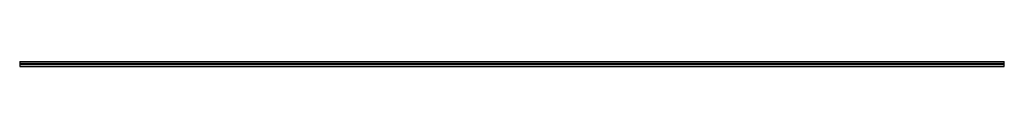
# Model space of a CAD drawing. Header units: millimetres. Extents: x 0 to 3000, y 0 to 15.
import ezdxf

# ---------------------------------------------------------------- set-up
doc = ezdxf.new("R2010")
doc.units = ezdxf.units.MM
doc.header["$LTSCALE"] = 10
doc.linetypes.add('ALLCAD_Strich', pattern=[0.2, 0.15, -0.05])
doc.layers.add('BESCH_KONT_sich_schn_ansi_2d', color=40, linetype='Continuous')

msp = doc.modelspace()

# ---------------------------------------------------------------- linework, layer by layer
at = {"layer": 'BESCH_KONT_sich_schn_ansi_2d', "linetype": 'ALLCAD_Strich', "extrusion": (0, 1, -2.22045e-16)}
for p, q in [((0, 15, 27.5), (3000, 15, 27.5)), ((0, 15, 27.5), (0, 0, 27.5)), ((3000, 9, 27.5), (0, 9, 27.5)), ((0, 8.5, 27.5), (0, 8.5, 27.5)), ((0, 8.5, 27.5), (0, 8.5, 27.5)), ((0, 8.5, 27.5), (0, 8.5, 27.5)), ((0, 8.5, 27.5), (0, 8.5, 27.5)), ((0, 8.5, 27.5), (0, 8.5, 27.5)), ((0, 8.5, 27.5), (0, 8.5, 27.5)), ((0, 8.5, 27.5), (0, 8.5, 27.5)), ((0, 8.5, 27.5), (0, 8.5, 27.5)), ((0, 8.5, 27.5), (0, 8.5, 27.5)), ((0, 8.5, 27.5), (0, 8.5, 27.5)), ((0, 8.5, 27.5), (0, 8.5, 27.5)), ((0, 8.5, 27.5), (0, 8.5, 27.5)), ((0, 8.5, 27.5), (0, 8.5, 27.5)), ((0, 8.5, 27.5), (0, 8.5, 27.5)), ((0, 8.5, 27.5), (0, 8.5, 27.5)), ((0, 8.5, 27.5), (0, 8.5, 27.5)), ((0, 8.5, 27.5), (0, 8.5, 27.5)), ((0, 8.5, 27.5), (0, 8.5, 27.5)), ((0, 8.5, 27.5), (0, 8.5, 27.5)), ((0, 8.5, 27.5), (0, 8.5, 27.5)), ((0, 8.5, 27.5), (0, 8.5, 27.5)), ((0, 8.5, 27.5), (0, 8.5, 27.5)), ((0, 8.5, 27.5), (0, 8.5, 27.5)), ((3000, 8.5, 27.5), (0, 8.5, 27.5)), ((0, 6.5, 27.5), (3000, 6.5, 27.5)), ((0, 6, 27.5), (3000, 6, 27.5)), ((0, 0, 27.5), (3000, 0, 27.5)), ((126.5, 6, 27.5), (126.5, 9, 27.5)), ((144.5, 6, 27.5), (144.5, 9, 27.5)), ((626.5, 6, 27.5), (626.5, 9, 27.5)), ((644.5, 6, 27.5), (644.5, 9, 27.5)), ((1126.5, 6, 27.5), (1126.5, 9, 27.5)), ((1144.5, 6, 27.5), (1144.5, 9, 27.5)), ((1626.5, 6, 27.5), (1626.5, 9, 27.5)), ((1644.5, 6, 27.5), (1644.5, 9, 27.5)), ((2126.5, 6, 27.5), (2126.5, 9, 27.5)), ((2144.5, 6, 27.5), (2144.5, 9, 27.5)), ((2626.5, 6, 27.5), (2626.5, 9, 27.5)), ((2644.5, 6, 27.5), (2644.5, 9, 27.5)), ((3000, 0, 27.5), (3000, 15, 27.5))]:
    msp.add_line(p, q, dxfattribs=at)
at = {"layer": 'BESCH_KONT_sich_schn_ansi_2d', "linetype": 'ALLCAD_Strich', "extrusion": (0, -2.22045e-16, -1)}
for radius, start, end in [(0.00093, 90, 180), (0.00093, 180, 270), (0.00116, 90, 180), (0.00116, 180, 270), (0.00271, 0, 90), (0.00271, 270, 360), (0.00116, 90, 180), (0.00116, 180, 270), (0.00271, 0, 90), (0.00271, 270, 360)]:
    msp.add_arc((0, 8.5, -27.5), radius, start, end, dxfattribs=at)
at = {"layer": 'BESCH_KONT_sich_schn_ansi_2d', "linetype": 'ALLCAD_Strich'}
for radius, start, end in [(0.00217, 270, 0), (0.00217, 360, 90), (0.00271, 270, 360), (0.00271, 0, 90), (0.00116, 180, 270), (0.00116, 90, 180), (0.00271, 270, 360), (0.00271, 0, 90), (0.00116, 180, 270), (0.00116, 90, 180)]:
    msp.add_arc((0, 8.5, 27.5), radius, start, end, dxfattribs=at)

doc.saveas('drawing.dxf')
